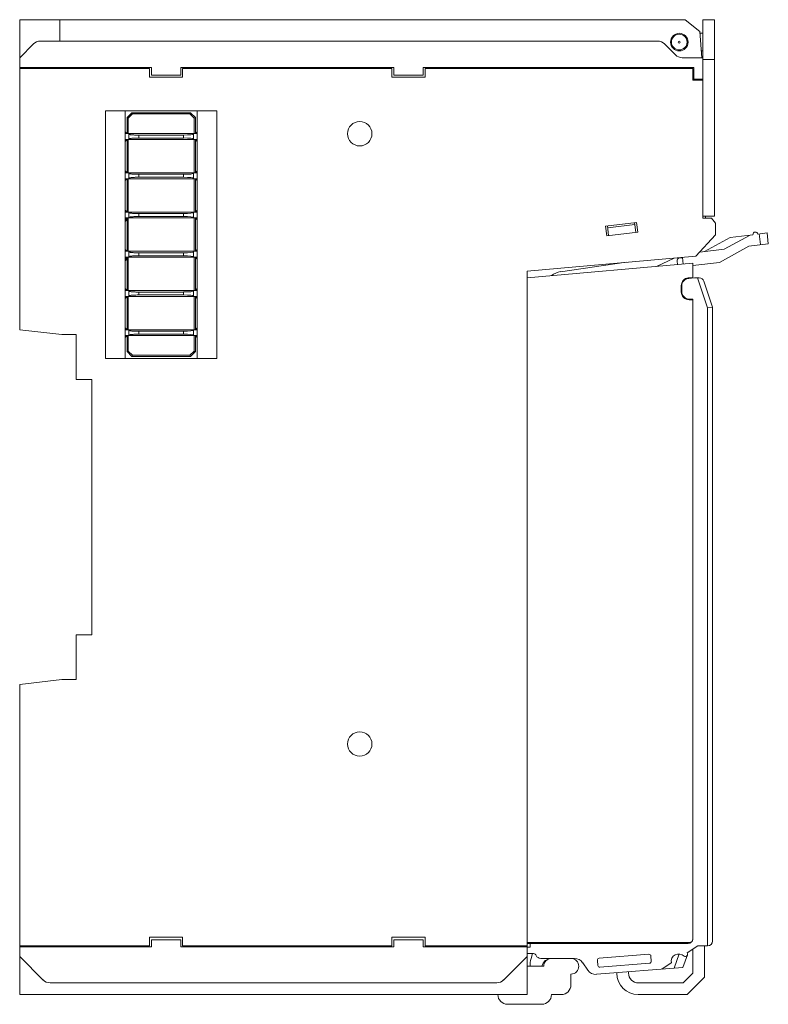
# Model space of a CAD drawing. Header units: inches. Extents: x 455 to 952, y 159 to 508.
# Tile 3 of 12: x 564 to 641, y 280 to 381. Entities that reach past the tile are written whole.
import ezdxf

# ---------------------------------------------------------------- set-up
doc = ezdxf.new("R2010")
doc.units = ezdxf.units.IN
doc.header["$LTSCALE"] = 23.1
doc.header["$MEASUREMENT"] = 0
doc.layers.get('0').update_dxf_attribs({"lineweight": 18})
for name, color, linetype, lineweight in [('1_27', 7, 'Continuous', 18), ('1_30_1_1', 7, 'Continuous', 18), ('1_39_1_1', 7, 'Continuous', 18), ('1_6', 7, 'Continuous', 18)]:
    doc.layers.add(name, color=color, linetype=linetype, lineweight=lineweight)

msp = doc.modelspace()

# ---------------------------------------------------------------- linework, layer by layer
at = {"color": 7, "linetype": 'Continuous'}
for p, q in [((563.97, 348.89), (563.97, 380.69)), ((632.17, 380.69), (563.97, 380.69)), ((568.07, 378.49), (568.07, 380.69)), ((633.67, 379.49), (632.17, 380.69)), ((633.97, 380.69), (633.97, 360.32)), ((635.17, 380.69), (633.97, 380.69)), ((635.17, 360.52), (635.17, 380.69)), ((633.67, 379.49), (633.89, 376.79)), ((633.69, 379.29), (633.97, 379.29)), ((565.38, 378.2), (563.97, 376.79)), ((629.36, 378.49), (566.08, 378.49)), ((631.18, 377.08), (630.06, 378.2)), ((633.97, 376.79), (631.88, 376.79)), ((633.83, 377.49), (633.97, 377.49)), ((577.47, 375.79), (563.97, 375.79)), ((573.27, 375.79), (573.27, 375.69)), ((575.72, 375.79), (575.72, 375.69)), ((577.47, 375.79), (577.47, 374.99)), ((580.47, 374.99), (580.47, 375.79)), ((602.32, 375.79), (580.47, 375.79)), ((581.22, 375.69), (581.22, 375.79)), ((581.42, 375.69), (581.42, 375.79)), ((584.22, 375.79), (584.22, 375.69)), ((584.47, 375.79), (584.47, 375.69)), ((587.47, 375.79), (587.47, 375.69)), ((587.72, 375.79), (587.72, 375.69)), ((591.67, 375.79), (591.67, 375.69)), ((601.57, 375.79), (601.57, 375.69)), ((602.32, 375.79), (602.32, 374.99)), ((605.32, 374.99), (605.32, 375.79)), ((633.07, 375.79), (605.32, 375.79)), ((606.07, 375.69), (606.07, 375.79)), ((609.37, 375.69), (609.37, 375.79)), ((617.17, 375.69), (617.17, 375.79)), ((619.97, 375.79), (619.97, 375.69)), ((620.17, 375.79), (620.17, 375.69)), ((623.17, 375.79), (623.17, 375.69)), ((623.42, 375.69), (623.42, 375.79)), ((625.67, 375.79), (625.67, 375.69)), ((633.07, 374.49), (633.07, 375.79)), ((635.19, 376.59), (633.97, 376.59)), ((563.97, 375.69), (577.27, 375.69)), ((577.27, 375.69), (577.27, 374.79)), ((577.27, 374.79), (580.67, 374.79)), ((577.47, 374.99), (580.47, 374.99)), ((580.67, 375.69), (580.67, 374.79)), ((580.67, 375.69), (602.12, 375.69)), ((602.12, 375.69), (602.12, 374.79)), ((602.12, 374.79), (605.52, 374.79)), ((602.32, 374.99), (605.32, 374.99)), ((605.52, 375.69), (605.52, 374.79)), ((605.52, 375.69), (632.97, 375.69)), ((632.97, 375.69), (632.97, 374.49)), ((632.97, 375.19), (633.07, 375.19)), ((632.97, 374.49), (633.97, 374.49)), ((633.97, 374.59), (633.07, 374.59)), ((572.77, 345.94), (572.77, 371.34)), ((584.17, 371.34), (572.77, 371.34)), ((574.77, 371.34), (574.77, 345.94)), ((582.17, 345.94), (582.17, 371.34)), ((584.17, 345.94), (584.17, 371.34)), ((624.01, 359.52), (627.19, 359.9)), ((624.24, 359.35), (627.02, 359.68)), ((626.99, 359.87), (627.11, 358.88)), ((627.19, 359.9), (627.31, 358.9)), ((635.17, 360.52), (633.97, 360.52)), ((634.87, 360.32), (633.97, 360.32)), ((634.27, 360.32), (634.27, 360.52)), ((635.27, 359.82), (634.87, 360.32)), ((635.27, 358.61), (635.27, 359.82)), ((624.13, 358.53), (624.01, 359.52)), ((627.31, 358.9), (624.13, 358.53)), ((624.33, 358.55), (624.21, 359.55)), ((633.27, 356.42), (635.27, 358.61)), ((633.27, 356.42), (615.97, 354.91)), ((615.97, 280.69), (615.97, 354.91)), ((568.27, 348.39), (563.97, 348.89)), ((569.77, 348.39), (568.27, 348.39)), ((569.77, 343.79), (569.77, 348.39)), ((572.77, 345.94), (584.17, 345.94)), ((571.37, 343.79), (569.77, 343.79)), ((571.37, 343.79), (571.37, 317.59)), ((569.77, 312.99), (569.77, 317.59)), ((569.77, 317.59), (571.37, 317.59)), ((563.97, 312.49), (568.27, 312.99)), ((563.97, 280.69), (563.97, 312.49)), ((568.27, 312.99), (569.77, 312.99)), ((577.27, 285.69), (577.27, 286.59)), ((580.67, 286.59), (577.27, 286.59)), ((577.47, 286.29), (577.47, 285.59)), ((580.47, 286.29), (577.47, 286.29)), ((580.47, 285.59), (580.47, 286.29)), ((580.67, 285.69), (580.67, 286.59)), ((605.52, 286.59), (602.12, 286.59)), ((602.12, 285.69), (602.12, 286.59)), ((605.32, 286.29), (602.32, 286.29)), ((602.32, 286.29), (602.32, 285.59)), ((605.32, 285.59), (605.32, 286.29)), ((605.52, 285.69), (605.52, 286.59)), ((563.97, 285.69), (577.27, 285.69)), ((577.47, 285.59), (563.97, 285.59)), ((573.27, 285.69), (573.27, 285.59)), ((575.72, 285.69), (575.72, 285.59)), ((602.32, 285.59), (580.47, 285.59)), ((580.67, 285.69), (602.12, 285.69)), ((581.22, 285.59), (581.22, 285.69)), ((581.42, 285.59), (581.42, 285.69)), ((584.22, 285.69), (584.22, 285.59)), ((584.47, 285.59), (584.47, 285.69)), ((587.47, 285.59), (587.47, 285.69)), ((587.72, 285.69), (587.72, 285.59)), ((591.67, 285.69), (591.67, 285.59)), ((601.57, 285.69), (601.57, 285.59)), ((615.97, 285.59), (605.32, 285.59)), ((605.52, 285.69), (615.97, 285.69)), ((606.07, 285.59), (606.07, 285.69)), ((606.27, 285.59), (606.27, 285.69)), ((609.07, 285.69), (609.07, 285.59)), ((609.27, 285.59), (609.27, 285.69)), ((612.27, 285.59), (612.27, 285.69)), ((612.52, 285.69), (612.52, 285.59)), ((614.37, 285.59), (614.37, 285.69)), ((563.97, 284.59), (566.38, 282.18)), ((613.56, 282.18), (615.97, 284.59)), ((617.67, 283.59), (615.97, 283.59)), ((612.86, 281.89), (567.08, 281.89)), ((620.47, 281.69), (620.47, 282.79)), ((615.97, 280.69), (563.97, 280.69)), ((618.47, 280.69), (619.47, 280.69)), ((613.97, 279.69), (617.47, 279.69))]:
    msp.add_line(p, q, dxfattribs=at)
for centre, radius in [((631.57, 378.39), 0.9), ((631.57, 378.39), 0.8), ((631.57, 378.39), 0.1), ((598.82, 368.99), 1.25), ((598.82, 306.39), 1.25)]:
    msp.add_circle(centre, radius, dxfattribs=at)
for centre, radius, start, end in [((566.08, 377.49), 1, 90, 135), ((629.36, 377.49), 1, 45, 90), ((631.88, 377.79), 1, 225, 270), ((618.47, 283.59), 0.8, 90, 180), ((620.47, 283.59), 0.8, 270, 90), ((567.08, 282.89), 1, 225, 270), ((612.86, 282.89), 1, 270, 315), ((619.47, 281.69), 1, 270, 0), ((613.97, 280.69), 1, 180, 270), ((617.47, 280.69), 1, 270, 0)]:
    msp.add_arc(centre, radius, start, end, dxfattribs=at)
at = {"layer": '1_27', "color": 7, "linetype": 'Continuous'}
for p, q in [((632.97, 355.7), (615.97, 354.21)), ((632.97, 354.24), (632.97, 355.7)), ((632.97, 354.24), (632.49, 354.2)), ((631.77, 352.76), (631.77, 353.41)), ((632.97, 351.96), (632.57, 351.96)), ((632.97, 286.42), (632.97, 351.96)), ((615.97, 286.02), (632.57, 286.02))]:
    msp.add_line(p, q, dxfattribs=at)
for centre, radius, start, end in [((632.57, 353.41), 0.8, 95.3635, 180), ((632.57, 352.76), 0.8, 180, 270), ((632.57, 286.42), 0.4, 270.0001, 359.9477)]:
    msp.add_arc(centre, radius, start, end, dxfattribs=at)
at = {"layer": '1_30_1_1', "color": 7, "linetype": 'Continuous'}
for p, q in [((574.97, 369), (574.77, 369)), ((575.17, 368.4), (575.17, 369)), ((575.19, 368.94), (575.17, 368.96)), ((576.17, 368.85), (576.17, 368.55)), ((580.77, 368.85), (576.17, 368.85)), ((580.77, 368.55), (580.77, 368.85)), ((581.77, 368.4), (581.77, 369)), ((582.17, 369), (581.97, 369)), ((574.97, 368.4), (574.77, 368.4)), ((575.17, 368.44), (575.19, 368.46)), ((580.77, 368.55), (576.17, 368.55)), ((582.17, 368.4), (581.97, 368.4)), ((574.97, 364.98), (574.77, 364.98)), ((575.17, 364.38), (575.17, 364.98)), ((575.19, 364.92), (575.17, 364.94)), ((576.17, 364.83), (576.17, 364.53)), ((580.77, 364.83), (576.17, 364.83)), ((580.77, 364.53), (580.77, 364.83)), ((581.77, 364.38), (581.77, 364.98)), ((582.17, 364.98), (581.97, 364.98)), ((574.97, 364.38), (574.77, 364.38)), ((575.17, 364.41), (575.19, 364.44)), ((580.77, 364.53), (576.17, 364.53)), ((582.17, 364.38), (581.97, 364.38)), ((574.97, 360.95), (574.77, 360.95)), ((575.17, 360.35), (575.17, 360.95)), ((575.19, 360.89), (575.17, 360.91)), ((576.17, 360.8), (576.17, 360.5)), ((580.77, 360.8), (576.17, 360.8)), ((580.77, 360.5), (580.77, 360.8)), ((581.77, 360.35), (581.77, 360.95)), ((582.17, 360.95), (581.97, 360.95)), ((574.97, 360.35), (574.77, 360.35)), ((575.17, 360.39), (575.19, 360.41)), ((580.77, 360.5), (576.17, 360.5)), ((582.17, 360.35), (581.97, 360.35)), ((574.97, 356.93), (574.77, 356.93)), ((575.17, 356.33), (575.17, 356.93)), ((575.19, 356.87), (575.17, 356.89)), ((576.17, 356.78), (576.17, 356.48)), ((580.77, 356.78), (576.17, 356.78)), ((580.77, 356.48), (580.77, 356.78)), ((581.77, 356.33), (581.77, 356.93)), ((582.17, 356.93), (581.97, 356.93)), ((574.97, 356.33), (574.77, 356.33)), ((575.17, 356.36), (575.19, 356.39)), ((580.77, 356.48), (576.17, 356.48)), ((582.17, 356.33), (581.97, 356.33)), ((574.97, 352.9), (574.77, 352.9)), ((575.17, 352.3), (575.17, 352.9)), ((575.19, 352.84), (575.17, 352.86)), ((576.17, 352.75), (576.17, 352.45)), ((580.77, 352.75), (576.17, 352.75)), ((580.77, 352.45), (580.77, 352.75)), ((581.77, 352.3), (581.77, 352.9)), ((582.17, 352.9), (581.97, 352.9)), ((574.97, 352.3), (574.77, 352.3)), ((575.17, 352.34), (575.19, 352.36)), ((580.77, 352.45), (576.17, 352.45)), ((582.17, 352.3), (581.97, 352.3)), ((574.97, 348.88), (574.77, 348.88)), ((575.17, 348.28), (575.17, 348.88)), ((575.19, 348.82), (575.17, 348.84)), ((576.17, 348.73), (576.17, 348.43)), ((580.77, 348.73), (576.17, 348.73)), ((580.77, 348.43), (580.77, 348.73)), ((581.77, 348.28), (581.77, 348.88)), ((582.17, 348.88), (581.97, 348.88)), ((574.97, 348.28), (574.77, 348.28)), ((575.17, 348.31), (575.19, 348.34)), ((580.77, 348.43), (576.17, 348.43)), ((582.17, 348.28), (581.97, 348.28))]:
    msp.add_line(p, q, dxfattribs=at)
for centre, major_axis, start_param, end_param in [((580.31, 369.02), (1.46, -0.05), 5.037961, 6.287021), ((580.31, 368.39), (1.46, 0.05), 6.27935, 7.52841), ((580.31, 364.99), (1.46, -0.05), 5.037961, 6.287021), ((580.31, 364.36), (1.46, 0.05), 6.27935, 7.52841), ((580.31, 360.97), (1.46, -0.05), 5.037961, 6.287021), ((580.31, 360.34), (1.46, 0.05), 6.27935, 7.52841), ((580.31, 356.94), (1.46, -0.05), 5.037961, 6.287021), ((580.31, 356.31), (1.46, 0.05), 6.27935, 7.52841), ((580.31, 352.92), (1.46, -0.05), 5.037961, 6.287021), ((580.31, 352.29), (1.46, 0.05), 6.27935, 7.52841), ((580.31, 348.89), (1.46, -0.05), 5.037961, 6.287021), ((580.31, 348.26), (1.46, 0.05), 6.27935, 7.52841)]:
    msp.add_ellipse(centre, major_axis=major_axis, ratio=0.106591, start_param=start_param, end_param=end_param, dxfattribs=at)
for points, knots in [([(575.19, 368.94), (575.19, 368.94), (575.21, 368.93), (575.26, 368.91), (575.35, 368.89), (575.46, 368.88), (575.6, 368.87), (575.73, 368.86), (575.93, 368.85), (576.07, 368.85), (576.17, 368.85)], [0, 0, 0, 0, 0.0278547, 0.0651204, 0.1633598, 0.2835451, 0.416477, 0.5565556, 0.7005558, 0.9933853, 0.9933853, 0.9933853, 0.9933853]), ([(575.19, 368.46), (575.19, 368.47), (575.21, 368.48), (575.26, 368.49), (575.35, 368.51), (575.46, 368.52), (575.6, 368.53), (575.73, 368.54), (575.93, 368.55), (576.07, 368.55), (576.17, 368.55)], [0, 0, 0, 0, 0.0278548, 0.0651204, 0.1633599, 0.2835451, 0.416477, 0.5565556, 0.7005557, 0.9933853, 0.9933853, 0.9933853, 0.9933853]), ([(575.19, 364.92), (575.19, 364.91), (575.21, 364.9), (575.26, 364.89), (575.35, 364.87), (575.46, 364.85), (575.6, 364.84), (575.73, 364.84), (575.93, 364.83), (576.07, 364.83), (576.17, 364.83)], [0, 0, 0, 0, 0.0278547, 0.0651204, 0.1633598, 0.2835451, 0.416477, 0.5565556, 0.7005558, 0.9933853, 0.9933853, 0.9933853, 0.9933853]), ([(575.19, 364.44), (575.19, 364.44), (575.21, 364.45), (575.26, 364.47), (575.35, 364.48), (575.46, 364.5), (575.6, 364.51), (575.73, 364.52), (575.93, 364.52), (576.07, 364.53), (576.17, 364.53)], [0, 0, 0, 0, 0.0278548, 0.0651204, 0.1633599, 0.2835451, 0.416477, 0.5565556, 0.7005557, 0.9933853, 0.9933853, 0.9933853, 0.9933853]), ([(575.19, 360.89), (575.19, 360.89), (575.21, 360.88), (575.26, 360.86), (575.35, 360.84), (575.46, 360.83), (575.6, 360.82), (575.73, 360.81), (575.93, 360.8), (576.07, 360.8), (576.17, 360.8)], [0, 0, 0, 0, 0.0278547, 0.0651204, 0.1633598, 0.2835451, 0.416477, 0.5565556, 0.7005558, 0.9933853, 0.9933853, 0.9933853, 0.9933853]), ([(575.19, 360.41), (575.19, 360.42), (575.21, 360.43), (575.26, 360.44), (575.35, 360.46), (575.46, 360.47), (575.6, 360.48), (575.73, 360.49), (575.93, 360.5), (576.07, 360.5), (576.17, 360.5)], [0, 0, 0, 0, 0.0278548, 0.0651204, 0.1633599, 0.2835451, 0.416477, 0.5565556, 0.7005557, 0.9933853, 0.9933853, 0.9933853, 0.9933853]), ([(575.19, 356.87), (575.19, 356.86), (575.21, 356.85), (575.26, 356.84), (575.35, 356.82), (575.46, 356.8), (575.6, 356.79), (575.73, 356.79), (575.93, 356.78), (576.07, 356.78), (576.17, 356.78)], [0, 0, 0, 0, 0.0278547, 0.0651204, 0.1633598, 0.2835451, 0.416477, 0.5565556, 0.7005558, 0.9933853, 0.9933853, 0.9933853, 0.9933853]), ([(575.19, 356.39), (575.19, 356.39), (575.21, 356.4), (575.26, 356.42), (575.35, 356.43), (575.46, 356.45), (575.6, 356.46), (575.73, 356.47), (575.93, 356.47), (576.07, 356.48), (576.17, 356.48)], [0, 0, 0, 0, 0.0278548, 0.0651204, 0.1633599, 0.2835451, 0.416477, 0.5565556, 0.7005557, 0.9933853, 0.9933853, 0.9933853, 0.9933853]), ([(575.19, 352.84), (575.19, 352.84), (575.21, 352.83), (575.26, 352.81), (575.35, 352.79), (575.46, 352.78), (575.6, 352.77), (575.73, 352.76), (575.93, 352.75), (576.07, 352.75), (576.17, 352.75)], [0, 0, 0, 0, 0.0278547, 0.0651204, 0.1633598, 0.2835451, 0.416477, 0.5565556, 0.7005558, 0.9933853, 0.9933853, 0.9933853, 0.9933853]), ([(575.19, 352.36), (575.19, 352.37), (575.21, 352.38), (575.26, 352.39), (575.35, 352.41), (575.46, 352.42), (575.6, 352.43), (575.73, 352.44), (575.93, 352.45), (576.07, 352.45), (576.17, 352.45)], [0, 0, 0, 0, 0.0278548, 0.0651204, 0.1633599, 0.2835451, 0.416477, 0.5565556, 0.7005557, 0.9933853, 0.9933853, 0.9933853, 0.9933853]), ([(575.19, 348.82), (575.19, 348.81), (575.21, 348.8), (575.26, 348.79), (575.35, 348.77), (575.46, 348.75), (575.6, 348.74), (575.73, 348.74), (575.93, 348.73), (576.07, 348.73), (576.17, 348.73)], [0, 0, 0, 0, 0.0278547, 0.0651204, 0.1633598, 0.2835451, 0.416477, 0.5565556, 0.7005558, 0.9933853, 0.9933853, 0.9933853, 0.9933853]), ([(575.19, 348.34), (575.19, 348.34), (575.21, 348.35), (575.26, 348.37), (575.35, 348.38), (575.46, 348.4), (575.6, 348.41), (575.73, 348.42), (575.93, 348.42), (576.07, 348.43), (576.17, 348.43)], [0, 0, 0, 0, 0.0278548, 0.0651204, 0.1633599, 0.2835451, 0.416477, 0.5565556, 0.7005557, 0.9933853, 0.9933853, 0.9933853, 0.9933853])]:
    msp.add_open_spline(points, degree=3, knots=knots, dxfattribs=at)
at = {"layer": '1_39_1_1', "color": 7, "linetype": 'Continuous'}
for p, q in [((575.47, 371.14), (574.97, 370.64)), ((575.09, 370.59), (575.52, 371.02)), ((575.52, 371.02), (575.47, 371.14)), ((581.47, 371.14), (575.47, 371.14)), ((581.42, 371.02), (575.52, 371.02)), ((581.42, 371.02), (581.47, 371.14)), ((581.42, 371.02), (581.85, 370.59)), ((581.97, 370.64), (581.47, 371.14)), ((574.97, 370.64), (574.97, 369)), ((575.09, 370.59), (574.97, 370.64)), ((575.09, 370.59), (575.09, 369)), ((581.97, 370.64), (581.85, 370.59)), ((581.85, 369), (581.85, 370.59)), ((581.97, 369), (581.97, 370.64)), ((574.97, 369), (574.77, 369.2)), ((574.97, 369), (581.97, 369)), ((582.17, 369.2), (581.97, 369)), ((574.77, 368.2), (574.97, 368.4)), ((574.97, 368.4), (574.97, 364.98)), ((574.97, 368.4), (581.97, 368.4)), ((575.09, 368.4), (575.09, 364.98)), ((581.85, 364.98), (581.85, 368.4)), ((581.97, 364.98), (581.97, 368.4)), ((581.97, 368.4), (582.17, 368.2)), ((574.97, 364.98), (574.77, 365.18)), ((574.97, 364.98), (581.97, 364.98)), ((582.17, 365.18), (581.97, 364.98)), ((574.77, 364.18), (574.97, 364.38)), ((574.97, 364.38), (574.97, 360.95)), ((574.97, 364.38), (581.97, 364.38)), ((575.09, 364.38), (575.09, 360.95)), ((581.85, 360.95), (581.85, 364.38)), ((581.97, 360.95), (581.97, 364.38)), ((581.97, 364.38), (582.17, 364.18)), ((574.97, 360.95), (574.77, 361.15)), ((574.97, 360.95), (581.97, 360.95)), ((582.17, 361.15), (581.97, 360.95)), ((574.97, 360.35), (574.77, 360.15)), ((574.77, 359.98), (574.97, 360.18)), ((574.97, 360.35), (574.97, 356.93)), ((574.97, 360.35), (581.97, 360.35)), ((575.09, 360.35), (575.09, 356.93)), ((581.85, 356.93), (581.85, 360.35)), ((581.97, 356.93), (581.97, 360.35)), ((581.97, 360.35), (582.17, 360.15)), ((574.97, 356.93), (574.77, 357.13)), ((574.97, 356.93), (581.97, 356.93)), ((582.17, 357.13), (581.97, 356.93)), ((574.97, 356.33), (574.77, 356.13)), ((574.77, 355.96), (574.97, 356.16)), ((574.97, 356.33), (574.97, 352.9)), ((581.97, 356.33), (574.97, 356.33)), ((575.09, 356.33), (575.09, 352.9)), ((581.85, 352.9), (581.85, 356.33)), ((581.97, 352.9), (581.97, 356.33)), ((581.97, 356.33), (582.17, 356.13)), ((574.97, 352.9), (574.77, 353.1)), ((574.97, 352.9), (581.97, 352.9)), ((582.17, 353.1), (581.97, 352.9)), ((574.77, 352.1), (574.97, 352.3)), ((574.97, 352.3), (574.97, 348.88)), ((581.97, 352.3), (574.97, 352.3)), ((575.09, 352.3), (575.09, 348.88)), ((581.85, 348.88), (581.85, 352.3)), ((581.97, 348.88), (581.97, 352.3)), ((581.97, 352.3), (582.17, 352.1)), ((574.97, 348.88), (574.77, 349.08)), ((574.97, 348.88), (581.97, 348.88)), ((582.17, 349.08), (581.97, 348.88)), ((574.77, 348.08), (574.97, 348.28)), ((574.97, 348.28), (574.97, 346.64)), ((581.97, 348.28), (574.97, 348.28)), ((575.09, 348.28), (575.09, 346.69)), ((581.85, 346.69), (581.85, 348.28)), ((581.97, 346.64), (581.97, 348.28)), ((581.97, 348.28), (582.17, 348.08)), ((575.09, 346.69), (574.97, 346.64)), ((574.97, 346.64), (575.47, 346.14)), ((575.52, 346.26), (575.09, 346.69)), ((581.85, 346.69), (581.42, 346.26)), ((581.47, 346.14), (581.97, 346.64)), ((581.97, 346.64), (581.85, 346.69)), ((575.47, 346.14), (575.52, 346.26)), ((575.47, 346.14), (581.47, 346.14)), ((575.52, 346.26), (581.42, 346.26)), ((581.47, 346.14), (581.42, 346.26))]:
    msp.add_line(p, q, dxfattribs=at)
at = {"layer": '1_6', "color": 7, "linetype": 'Continuous'}
for p, q in [((636.18, 357.16), (638.82, 358.59)), ((636.79, 358.34), (639.12, 358.63)), ((639.61, 358.69), (640.56, 358.81)), ((639.9, 357.62), (639.76, 358.71)), ((640.69, 357.71), (640.56, 358.81)), ((634.14, 356.91), (636.79, 358.34)), ((640.69, 357.71), (638.71, 357.47)), ((633.66, 356.85), (636.18, 357.16)), ((638.71, 357.47), (635.69, 355.79)), ((619.4, 354.84), (626.13, 355.8)), ((631.05, 356.23), (629.22, 355.37)), ((631.34, 355.91), (631.39, 355.56)), ((631.8, 356.27), (631.6, 356.25)), ((631.98, 355.61), (631.9, 356.3)), ((635.69, 355.79), (632.97, 355.46)), ((632.24, 354.13), (632.5, 354.15)), ((632.5, 354.15), (633.14, 354.21)), ((633.61, 354.21), (633.13, 354.21)), ((633.44, 354.21), (634.47, 351.13)), ((634.08, 353.87), (634.97, 351.21)), ((631.82, 353.36), (631.82, 352.49)), ((632.62, 352.01), (632.97, 352.01)), ((632.97, 352.01), (632.97, 286.4)), ((634.97, 351.21), (634.47, 351.13)), ((634.47, 285.68), (634.47, 351.13)), ((634.97, 351.21), (634.97, 286.18)), ((632.47, 285.94), (615.97, 285.94)), ((616.27, 285.54), (616.27, 285.94)), ((616.77, 285.94), (616.77, 286.02)), ((617.42, 286.02), (617.42, 285.94)), ((631.97, 286.02), (631.97, 285.94)), ((632.47, 285.94), (632.59, 285.96)), ((615.97, 285.54), (616.27, 285.54)), ((615.97, 284.89), (616.63, 284.89)), ((616.39, 284.39), (616.52, 284.89)), ((631.55, 284.86), (631.03, 283.41)), ((633.47, 285.68), (632.38, 284.98)), ((632.97, 285.36), (632.97, 282.88)), ((633.47, 285.68), (634.47, 285.68)), ((634.17, 285.68), (634.17, 282.48)), ((617.37, 284.39), (620.84, 284.39)), ((622.19, 283.2), (621.67, 283.95)), ((623.18, 284.19), (623.23, 283.67)), ((628.44, 284.82), (623.36, 284.41)), ((623.44, 283.49), (628.52, 283.9)), ((628.7, 284.12), (628.65, 284.63)), ((630.75, 283.93), (629.79, 283.31)), ((631.94, 283.48), (632.4, 284.76)), ((631.94, 283.48), (623.09, 282.77)), ((625.17, 282.88), (625.17, 282.93)), ((626.37, 283.03), (626.37, 282.88)), ((631.97, 281.88), (632.97, 282.88)), ((631.97, 281.88), (627.37, 281.88)), ((634.17, 282.48), (632.37, 280.68)), ((627.37, 280.68), (632.37, 280.68))]:
    msp.add_line(p, q, dxfattribs=at)
for centre, radius, start, end in [((639.37, 358.66), 0.25, 7, 187), ((631.64, 355.95), 0.3, 97, 187), ((631.84, 355.97), 0.3, 77.5288, 97), ((620.17, 351.74), 3.2, 104, 122.2185), ((632.62, 353.36), 0.8, 95.2724, 180), ((633.61, 353.71), 0.5, 18.4349, 90), ((632.62, 352.81), 0.8, 180, 270), ((634.47, 286.18), 0.5, 270, 0), ((616.63, 284.59), 0.3, 22.0243, 90), ((631.5, 284.09), 0.762, 43.1898, 192.37), ((632.17, 284.84), 0.25, 243.8572, 32.8129), ((618.29, 283.78), 2, 162.3457, 185.626), ((617.37, 284.89), 0.5, 202.0243, 270), ((618.47, 283.39), 1, 90, 168.2478), ((620.84, 283.39), 1, 34.4354, 90), ((623.38, 284.21), 0.2, 94.6059, 185.4274), ((628.46, 284.62), 0.2, 5.4274, 94.6059), ((628.5, 284.1), 0.2, 274.6059, 5.4274), ((623.01, 283.76), 1, 214.4354, 274.6059), ((623.42, 283.69), 0.2, 185.4274, 274.6059), ((627.37, 282.88), 2.2, 180, 270), ((627.37, 282.88), 1, 180, 270)]:
    msp.add_arc(centre, radius, start, end, dxfattribs=at)
for points, knots in [([(632.59, 285.96), (632.61, 285.96), (632.65, 285.97), (632.7, 286), (632.73, 286.01)], [0, 0, 0, 0, 0.0728191, 0.1534975, 0.1534975, 0.1534975, 0.1534975]), ([(632.73, 286.01), (632.75, 286.02), (632.83, 286.08), (632.91, 286.17), (632.94, 286.24), (632.94, 286.25)], [0, 0, 0, 0, 0.0984992, 0.3003205, 0.3302972, 0.3302972, 0.3302972, 0.3302972])]:
    msp.add_open_spline(points, degree=3, knots=knots, dxfattribs=at)
msp.add_open_spline([(632.94, 286.25), (632.96, 286.3), (632.97, 286.35), (632.97, 286.4)], degree=3, dxfattribs=at)

doc.saveas('drawing.dxf')
